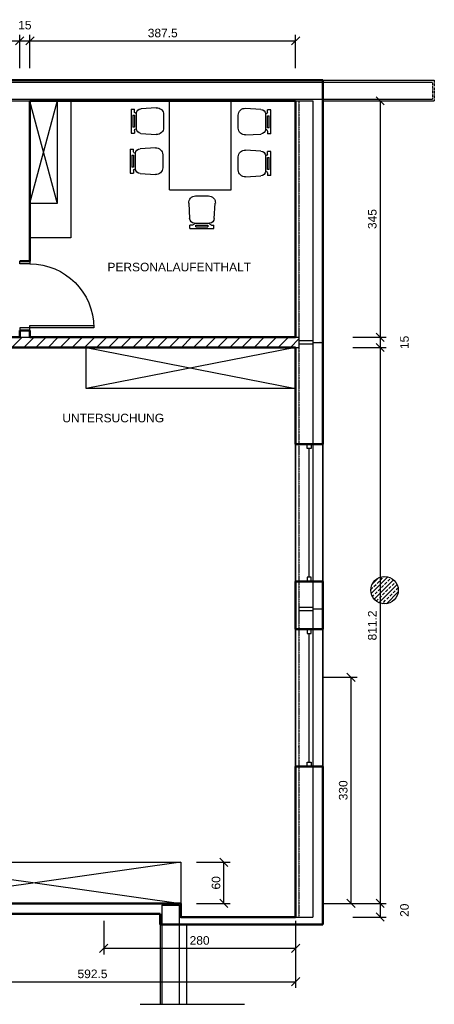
# Model space of a CAD drawing. Header units: centimetres. Extents: x 668 to 2370, y 1361 to 3010.
# Tile 5 of 5: x 1765 to 2370, y 1395 to 2832. Entities that reach past the tile are written whole.
import ezdxf

# ---------------------------------------------------------------- set-up
doc = ezdxf.new("R2010")
doc.units = ezdxf.units.CM
doc.header["$LTSCALE"] = 0.4
doc.header["$PDSIZE"] = -2
doc.linetypes.add('GESTRICHELT2', pattern=[0.375, 0.25, -0.125])
doc.linetypes.add('GETRENNT', pattern=[1.25, 0.5, -0.25, 0, -0.25, 0, -0.25])
doc.layers.get('Defpoints').update_dxf_attribs({"color": 140})
for name, color, linetype, lineweight in [('A_Doors', 8, 'Continuous', 25), ('A_Walls', 7, 'Continuous', 50), ('A_Windows', 8, 'Continuous', 25)]:
    doc.layers.add(name, color=color, linetype=linetype, lineweight=lineweight)
for name, color, linetype in [('L00', 1, 'Continuous'), ('L00_WALLS', 10, 'Continuous'), ('L08_DIM_PROJECT', 7, 'Continuous'), ('L13_ADD_EQUIPMENT', 5, 'Continuous'), ('L90_TEXT_PROJECT', 7, 'Continuous')]:
    doc.layers.add(name, color=color, linetype=linetype)
doc.styles.add('ARIAL', font='arial.ttf')
doc.dimstyles.new('CM-HSCAD', dxfattribs={"dimscale": 0, "dimtxt": 2.5, "dimasz": 1, "dimexe": 1.8, "dimexo": 0, "dimgap": 1, "dimtad": 1, "dimdec": 1, "dimdsep": 46, "dimtxsty": 'ARIAL', "dimtsz": 1.2, "dimcen": 0, "dimadec": 1, "dimazin": 0, "dimtfac": 1, "dimtdec": 1, "dimtmove": 2, "dimatfit": 3, "dimldrblk": 'NONE', "dimfxl": 1, "dimtolj": 1, "dimarcsym": 0})

# ---------------------------------------------------------------- blocks, each defined once
blk = doc.blocks.new('*X209')
at = {"color": 0}
for p, q in [((1182.8, 1607.1), (1197.8, 1622.1)), ((1200.5, 1607.1), (1215.5, 1622.1)), ((1218.2, 1607.1), (1233.2, 1622.1)), ((1235.9, 1607.1), (1250.9, 1622.1)), ((1253.5, 1607.1), (1268.5, 1622.1)), ((1271.2, 1607.1), (1286.2, 1622.1)), ((1288.9, 1607.1), (1303.9, 1622.1)), ((1306.6, 1607.1), (1321.6, 1622.1)), ((1324.3, 1607.1), (1339.3, 1622.1)), ((1341.9, 1607.1), (1356.9, 1622.1)), ((1359.6, 1607.1), (1374.6, 1622.1)), ((1377.3, 1607.1), (1392.3, 1622.1)), ((1395, 1607.1), (1410, 1622.1)), ((1412.6, 1607.1), (1427.6, 1622.1)), ((1430.3, 1607.1), (1445.3, 1622.1)), ((1448, 1607.1), (1463, 1622.1)), ((1465.7, 1607.1), (1480.7, 1622.1)), ((1483.3, 1607.1), (1498.3, 1622.1)), ((1501, 1607.1), (1516, 1622.1)), ((1518.7, 1607.1), (1533.7, 1622.1)), ((1536.4, 1607.1), (1551.4, 1622.1)), ((1554.1, 1607.1), (1569.1, 1622.1)), ((1571.7, 1607.1), (1586.7, 1622.1)), ((1589.4, 1607.1), (1604.4, 1622.1)), ((1607.1, 1607.1), (1622.1, 1622.1)), ((1624.8, 1607.1), (1639.8, 1622.1)), ((1642.4, 1607.1), (1657.4, 1622.1)), ((1660.1, 1607.1), (1675.1, 1622.1)), ((1677.8, 1607.1), (1692.8, 1622.1)), ((1695.5, 1607.1), (1710.5, 1622.1)), ((1713.2, 1607.1), (1728.2, 1622.1)), ((1730.8, 1607.1), (1745.8, 1622.1)), ((1748.5, 1607.1), (1763.5, 1622.1)), ((1766.2, 1607.1), (1778.7, 1619.6))]:
    blk.add_line(p, q, dxfattribs=at)
blk = doc.blocks.new('*X208')
at = {"color": 0}
for p, q in [((6723.1, 2429.2), (6747.2, 2453.3)), ((6724.9, 2443.4), (6733, 2451.5)), ((6727.2, 2421), (6755.4, 2449.1)), ((6731.7, 2443.9), (6734.8, 2447)), ((6736.3, 2448.6), (6739.4, 2451.7)), ((6740.9, 2453.2), (6741.6, 2453.9)), ((6742.5, 2442.4), (6745.6, 2445.5)), ((6747.1, 2447), (6750.2, 2450.1)), ((6753.3, 2440.8), (6756.4, 2443.9)), ((6758, 2445.5), (6758.4, 2446)), ((6722.5, 2434.8), (6725.5, 2437.8)), ((6727, 2439.3), (6730.1, 2442.4)), ((6728.6, 2428.5), (6731.7, 2431.6)), ((6733.2, 2433.1), (6736.3, 2436.2)), ((6734.3, 2415.6), (6760.7, 2442.1)), ((6737.8, 2437.8), (6740.9, 2440.8)), ((6739.4, 2426.9), (6742.5, 2430)), ((6744, 2431.6), (6747.1, 2434.7)), ((6745.1, 2414), (6762.3, 2431.3)), ((6748.7, 2436.2), (6751.8, 2439.3)), ((6750.2, 2425.4), (6753.3, 2428.5)), ((6754.9, 2430), (6758, 2433.1)), ((6759.5, 2434.7), (6762.2, 2437.4)), ((6724.8, 2424.7), (6727, 2426.9)), ((6730.4, 2417.9), (6733.2, 2420.7)), ((6734.8, 2422.3), (6737.8, 2425.4)), ((6739, 2414.2), (6739.4, 2414.5)), ((6740.9, 2416.1), (6744, 2419.2)), ((6745.6, 2420.7), (6748.7, 2423.8))]:
    blk.add_line(p, q, dxfattribs=at)
blk = doc.blocks.new('EH414KHC-110929093351-0011')
at = {"layer": 'L13_ADD_EQUIPMENT'}
for p, q in [((0, 89.99992), (0, 0)), ((129.999465, 89.99992), (0, 89.99992)), ((129.999465, 89.99992), (129.999465, 0)), ((129.999465, 0), (0, 0))]:
    blk.add_line(p, q, dxfattribs=at)
blk = doc.blocks.new('EH414KHC-110929093351-0005')
at = {"layer": 'L13_ADD_EQUIPMENT'}
for p, q in [((9.4, 47.5), (-9.6, 47.5)), ((-18, 14.5), (-19.5, 36.8)), ((19.4, 36.9), (18, 14.5)), ((-13.8, 5), (-17.5, 5)), ((-17.5, 0), (-17.5, 5)), ((17.5, 0), (-17.5, 0)), ((11.2, 7.5), (-11.3, 7.5)), ((8.8, 5), (-8.8, 5)), ((-8.8, 5), (-8.8, 2.4)), ((8.8, 2.5), (-8.8, 2.4)), ((8.8, 2.5), (8.8, 5)), ((13.7, 5), (17.5, 5)), ((17.5, 0), (17.5, 5))]:
    blk.add_line(p, q, dxfattribs=at)
for centre, radius, start, end in [((-9.6, 37.5), 10, 90.0002, 183.9426), ((9.4, 37.5), 10, 356.3186, 90), ((-10.5, 15), 7.5, 183.942, 264.3831), ((10.5, 15), 7.5, 275.7132, 356.3191), ((-13.8, 7.5), 2.5, 270, 360), ((13.7, 7.5), 2.5, 179.1467, 269.1467)]:
    blk.add_arc(centre, radius, start, end, dxfattribs=at)
blk = doc.blocks.new('*D214')
at = {"layer": 'Defpoints', "color": 0, "transparency": 16777216}
for p in [(1575.1, 1468.2), (2167.6, 1468.2), (2167.6, 1428.2)]:
    blk.add_point(p, dxfattribs=at)
at = {"layer": 'L08_DIM_PROJECT', "color": 0, "lineweight": -2, "transparency": 16777216}
for p, q in [((1575.1, 1468.2), (1575.1, 1419.2)), ((2167.6, 1468.2), (2167.6, 1419.2)), ((1569.1, 1422.2), (1581.1, 1434.2)), ((1575.1, 1428.2), (2167.6, 1428.2)), ((2161.6, 1422.2), (2173.6, 1434.2))]:
    blk.add_line(p, q, dxfattribs=at)
at = {"layer": 'L08_DIM_PROJECT', "color": 0, "transparency": 16777216, "insert": (1871.3, 1439.6), "char_height": 12.5, "attachment_point": 5, "style": 'ARIAL', "bg_fill": 3, "box_fill_scale": 1.1, "bg_fill_color": 256, "bg_fill_true_color": 13158600, "bg_fill_transparency": 0}
blk.add_mtext('\\A1;592.5', dxfattribs=at)
blk = doc.blocks.new('_None')
blk = doc.blocks.new('*D219')
at = {"layer": 'Defpoints', "color": 0, "transparency": 16777216}
for p in [(2251, 2713.7), (2251, 2368.7), (2291, 2368.7)]:
    blk.add_point(p, dxfattribs=at)
at = {"layer": 'L08_DIM_PROJECT', "color": 0, "lineweight": -2, "transparency": 16777216}
for p, q in [((2297, 2707.7), (2285, 2719.7)), ((2251, 2713.7), (2300, 2713.7)), ((2291, 2713.7), (2291, 2368.7)), ((2297, 2362.7), (2285, 2374.7)), ((2251, 2368.7), (2300, 2368.7))]:
    blk.add_line(p, q, dxfattribs=at)
at = {"layer": 'L08_DIM_PROJECT', "color": 0, "transparency": 16777216, "insert": (2279.6, 2541.2), "char_height": 12.5, "attachment_point": 5, "rotation": 90, "style": 'ARIAL', "bg_fill": 3, "box_fill_scale": 1.1, "bg_fill_color": 256, "bg_fill_true_color": 13158600, "bg_fill_transparency": 0}
blk.add_mtext('\\A1;345', dxfattribs=at)
blk = doc.blocks.new('*D220')
at = {"layer": 'Defpoints', "color": 0, "transparency": 16777216}
for p in [(2251, 2368.7), (2251, 2353.7), (2291, 2353.7)]:
    blk.add_point(p, dxfattribs=at)
at = {"layer": 'L08_DIM_PROJECT', "color": 0, "lineweight": -2, "transparency": 16777216}
for p, q in [((2297, 2362.7), (2285, 2374.7)), ((2251, 2368.7), (2300, 2368.7)), ((2297, 2347.7), (2285, 2359.7)), ((2291, 2368.7), (2291, 2353.7)), ((2251, 2353.7), (2300, 2353.7))]:
    blk.add_line(p, q, dxfattribs=at)
at = {"layer": 'L08_DIM_PROJECT', "color": 0, "transparency": 16777216, "insert": (2326.6, 2361.2), "char_height": 12.5, "attachment_point": 5, "rotation": 90, "style": 'ARIAL', "bg_fill": 3, "box_fill_scale": 1.1, "bg_fill_color": 256, "bg_fill_true_color": 13158600, "bg_fill_transparency": 0}
blk.add_mtext('\\A1;15', dxfattribs=at)
blk = doc.blocks.new('*D221')
at = {"layer": 'Defpoints', "color": 0, "transparency": 16777216}
for p in [(2251, 2353.7), (2251, 1542.5), (2291, 1542.5)]:
    blk.add_point(p, dxfattribs=at)
at = {"layer": 'L08_DIM_PROJECT', "color": 0, "lineweight": -2, "transparency": 16777216}
for p, q in [((2297, 2347.7), (2285, 2359.7)), ((2251, 2353.7), (2300, 2353.7)), ((2291, 2353.7), (2291, 1542.5)), ((2251, 1542.5), (2300, 1542.5)), ((2297, 1536.5), (2285, 1548.5))]:
    blk.add_line(p, q, dxfattribs=at)
at = {"layer": 'L08_DIM_PROJECT', "color": 0, "transparency": 16777216, "insert": (2279.6, 1948.1), "char_height": 12.5, "attachment_point": 5, "rotation": 90, "style": 'ARIAL', "bg_fill": 3, "box_fill_scale": 1.1, "bg_fill_color": 256, "bg_fill_true_color": 13158600, "bg_fill_transparency": 0}
blk.add_mtext('\\A1;811.2', dxfattribs=at)
blk = doc.blocks.new('*D222')
at = {"layer": 'Defpoints', "color": 0, "transparency": 16777216}
for p in [(2251, 1542.5), (2251, 1522.5), (2291, 1522.5)]:
    blk.add_point(p, dxfattribs=at)
at = {"layer": 'L08_DIM_PROJECT', "color": 0, "lineweight": -2, "transparency": 16777216}
for p, q in [((2251, 1542.5), (2300, 1542.5)), ((2297, 1536.5), (2285, 1548.5)), ((2291, 1542.5), (2291, 1522.5)), ((2297, 1516.5), (2285, 1528.5)), ((2251, 1522.5), (2300, 1522.5))]:
    blk.add_line(p, q, dxfattribs=at)
at = {"layer": 'L08_DIM_PROJECT', "color": 0, "transparency": 16777216, "insert": (2326.6, 1532.5), "char_height": 12.5, "attachment_point": 5, "rotation": 90, "style": 'ARIAL', "bg_fill": 3, "box_fill_scale": 1.1, "bg_fill_color": 256, "bg_fill_true_color": 13158600, "bg_fill_transparency": 0}
blk.add_mtext('\\A1;20', dxfattribs=at)
blk = doc.blocks.new('*D223')
at = {"layer": 'Defpoints', "color": 0, "transparency": 16777216}
for p in [(2023, 1602.5), (2063, 1602.5), (2023, 1542.5)]:
    blk.add_point(p, dxfattribs=at)
at = {"layer": 'L08_DIM_PROJECT', "color": 0, "lineweight": -2, "transparency": 16777216}
for p, q in [((2023, 1602.5), (2072, 1602.5)), ((2069, 1596.5), (2057, 1608.5)), ((2063, 1542.5), (2063, 1602.5)), ((2023, 1542.5), (2072, 1542.5)), ((2069, 1536.5), (2057, 1548.5))]:
    blk.add_line(p, q, dxfattribs=at)
at = {"layer": 'L08_DIM_PROJECT', "color": 0, "transparency": 16777216, "insert": (2051.6, 1572.5), "char_height": 12.5, "attachment_point": 5, "rotation": 90, "style": 'ARIAL', "bg_fill": 3, "box_fill_scale": 1.1, "bg_fill_color": 256, "bg_fill_true_color": 13158600, "bg_fill_transparency": 0}
blk.add_mtext('\\A1;60', dxfattribs=at)
blk = doc.blocks.new('*D224')
at = {"layer": 'Defpoints', "color": 0, "transparency": 16777216}
for p in [(2208.6, 1872.5), (2248.6, 1872.5), (2208.6, 1542.5)]:
    blk.add_point(p, dxfattribs=at)
at = {"layer": 'L08_DIM_PROJECT', "color": 0, "lineweight": -2, "transparency": 16777216}
for p, q in [((2208.6, 1872.5), (2257.6, 1872.5)), ((2254.6, 1866.5), (2242.6, 1878.5)), ((2248.6, 1542.5), (2248.6, 1872.5)), ((2208.6, 1542.5), (2257.6, 1542.5)), ((2254.6, 1536.5), (2242.6, 1548.5))]:
    blk.add_line(p, q, dxfattribs=at)
at = {"layer": 'L08_DIM_PROJECT', "color": 0, "transparency": 16777216, "insert": (2237.2, 1707.5), "char_height": 12.5, "attachment_point": 5, "rotation": 90, "style": 'ARIAL', "bg_fill": 3, "box_fill_scale": 1.1, "bg_fill_color": 256, "bg_fill_true_color": 13158600, "bg_fill_transparency": 0}
blk.add_mtext('\\A1;330', dxfattribs=at)
blk = doc.blocks.new('*D225')
at = {"layer": 'Defpoints', "color": 0, "transparency": 16777216}
for p in [(1887.6, 1517), (2167.6, 1517), (2167.6, 1477)]:
    blk.add_point(p, dxfattribs=at)
at = {"layer": 'L08_DIM_PROJECT', "color": 0, "lineweight": -2, "transparency": 16777216}
for p, q in [((1887.6, 1517), (1887.6, 1468)), ((2167.6, 1517), (2167.6, 1468)), ((1881.6, 1471), (1893.6, 1483)), ((2161.6, 1471), (2173.6, 1483)), ((1887.6, 1477), (2167.6, 1477))]:
    blk.add_line(p, q, dxfattribs=at)
at = {"layer": 'L08_DIM_PROJECT', "color": 0, "transparency": 16777216, "insert": (2027.6, 1488.4), "char_height": 12.5, "attachment_point": 5, "style": 'ARIAL', "bg_fill": 3, "box_fill_scale": 1.1, "bg_fill_color": 256, "bg_fill_true_color": 13158600, "bg_fill_transparency": 0}
blk.add_mtext('\\A1;280', dxfattribs=at)
blk = doc.blocks.new('*D235')
at = {"layer": 'Defpoints', "color": 0, "transparency": 16777216}
for p in [(1765.1, 2801.2), (1575.1, 2761.2), (1765.1, 2761.2)]:
    blk.add_point(p, dxfattribs=at)
at = {"layer": 'L08_DIM_PROJECT', "color": 0, "lineweight": -2, "transparency": 16777216}
for p, q in [((1569.1, 2795.2), (1581.1, 2807.2)), ((1575.1, 2761.2), (1575.1, 2810.2)), ((1759.1, 2795.2), (1771.1, 2807.2)), ((1765.1, 2761.2), (1765.1, 2810.2)), ((1575.1, 2801.2), (1765.1, 2801.2))]:
    blk.add_line(p, q, dxfattribs=at)
at = {"layer": 'L08_DIM_PROJECT', "color": 0, "transparency": 16777216, "insert": (1670.1, 2812.6), "char_height": 12.5, "attachment_point": 5, "style": 'ARIAL', "bg_fill": 3, "box_fill_scale": 1.1, "bg_fill_color": 256, "bg_fill_true_color": 13158600, "bg_fill_transparency": 0}
blk.add_mtext('\\A1;190', dxfattribs=at)
blk = doc.blocks.new('*D236')
at = {"layer": 'Defpoints', "color": 0, "transparency": 16777216}
for p in [(1780.1, 2801.2), (1765.1, 2761.2), (1780.1, 2761.2)]:
    blk.add_point(p, dxfattribs=at)
at = {"layer": 'L08_DIM_PROJECT', "color": 0, "lineweight": -2, "transparency": 16777216}
for p, q in [((1759.1, 2795.2), (1771.1, 2807.2)), ((1765.1, 2761.2), (1765.1, 2810.2)), ((1774.1, 2795.2), (1786.1, 2807.2)), ((1780.1, 2761.2), (1780.1, 2810.2)), ((1765.1, 2801.2), (1780.1, 2801.2))]:
    blk.add_line(p, q, dxfattribs=at)
at = {"layer": 'L08_DIM_PROJECT', "color": 0, "transparency": 16777216, "insert": (1772.6, 2824.1), "char_height": 12.5, "attachment_point": 5, "style": 'ARIAL', "bg_fill": 3, "box_fill_scale": 1.1, "bg_fill_color": 256, "bg_fill_true_color": 13158600, "bg_fill_transparency": 0}
blk.add_mtext('\\A1;15', dxfattribs=at)
blk = doc.blocks.new('*D237')
at = {"layer": 'Defpoints', "color": 0, "transparency": 16777216}
for p in [(2167.6, 2801.2), (1780.1, 2761.2), (2167.6, 2761.2)]:
    blk.add_point(p, dxfattribs=at)
at = {"layer": 'L08_DIM_PROJECT', "color": 0, "lineweight": -2, "transparency": 16777216}
for p, q in [((1774.1, 2795.2), (1786.1, 2807.2)), ((1780.1, 2761.2), (1780.1, 2810.2)), ((2161.6, 2795.2), (2173.6, 2807.2)), ((2167.6, 2761.2), (2167.6, 2810.2)), ((1780.1, 2801.2), (2167.6, 2801.2))]:
    blk.add_line(p, q, dxfattribs=at)
at = {"layer": 'L08_DIM_PROJECT', "color": 0, "transparency": 16777216, "insert": (1973.8, 2812.6), "char_height": 12.5, "attachment_point": 5, "style": 'ARIAL', "bg_fill": 3, "box_fill_scale": 1.1, "bg_fill_color": 256, "bg_fill_true_color": 13158600, "bg_fill_transparency": 0}
blk.add_mtext('\\A1;387.5', dxfattribs=at)

msp = doc.modelspace()

# ---------------------------------------------------------------- linework, layer by layer
for p, q in [((2192.55, 2361.27), (2207.57, 2361.27)), ((2203.57, 2361.27), (2202.81, 2361.27)), ((2192.57, 1972.19), (2207.49, 1972.19)), ((1970.07, 1477.04), (1970.07, 1395.25)), ((1972.57, 1477.04), (1972.57, 1395.25)), ((1997.57, 1477.04), (1997.57, 1395.25)), ((1941.04, 1395.25), (2093.27, 1395.25))]:
    msp.add_line(p, q)
msp.add_point((2172.56, 1771.15))
at = {"layer": 'A_Doors', "color": 244, "linetype": 'Continuous', "lineweight": 25, "true_color": 0x991b1e}
for points in [[(1765.06, 2475.68), (1765.06, 2479.68), (1780.06, 2479.68), (1780.06, 2475.68)], [(1780.06, 2382.68), (1780.06, 2385.68), (1873.06, 2385.68), (1873.06, 2382.68)], [(1765.06, 2382.68), (1765.06, 2378.68), (1780.06, 2378.68), (1780.06, 2382.68)]]:
    msp.add_lwpolyline(points, close=True, dxfattribs=at)
at = {"layer": 'A_Doors', "color": 244, "linetype": 'Continuous', "lineweight": 25, "true_color": 0x991b1e, "extrusion": (0, 0, -1)}
msp.add_arc((-1780.06, 2382.68), 93, 90, 180, dxfattribs=at)
at = {"layer": 'A_Walls', "color": 7, "linetype": 'Continuous', "lineweight": 50}
for p, q in [((1124.07, 2743.68), (2207.57, 2743.68)), ((2207.57, 2212.5), (2207.57, 2743.68)), ((1780.06, 2713.68), (2167.57, 2713.68)), ((2167.57, 2713.68), (2167.57, 2368.68)), ((1765.06, 2368.68), (1575.07, 2368.68)), ((2167.57, 2368.68), (1780.06, 2368.68)), ((1575.07, 2353.68), (2167.57, 2353.68)), ((2167.57, 2353.68), (2167.57, 2212.5)), ((2167.57, 2212.5), (2207.57, 2212.5)), ((2207.57, 2012.5), (2167.57, 2012.5)), ((2167.57, 2012.5), (2167.57, 1942.5)), ((2207.57, 1942.5), (2207.57, 2012.5)), ((2167.57, 1942.5), (2207.57, 1942.5)), ((2000.07, 1542.5), (1574.57, 1542.5)), ((998.89, 1527.5), (1970.07, 1527.5))]:
    msp.add_line(p, q, dxfattribs=at)
at = {"layer": 'A_Walls', "color": 244, "linetype": 'Continuous', "lineweight": 50, "true_color": 0x991b1e}
for p, q in [((1780.06, 2479.68), (1780.06, 2713.68)), ((1765.06, 2479.68), (1780.06, 2479.68)), ((1780.06, 2378.68), (1765.06, 2378.68)), ((1765.06, 2378.68), (1765.06, 2368.68)), ((1780.06, 2368.68), (1780.06, 2378.68))]:
    msp.add_line(p, q, dxfattribs=at)
at = {"layer": 'A_Windows', "color": 8, "linetype": 'Continuous', "lineweight": 25}
for p, q in [((2167.57, 2012.5), (2167.57, 2212.5)), ((2187.57, 2018.5), (2187.57, 2206.5)), ((2207.57, 2012.5), (2207.57, 2212.5)), ((2167.57, 1742.5), (2167.57, 1942.5)), ((2187.57, 1748.5), (2187.57, 1936.5))]:
    msp.add_line(p, q, dxfattribs=at)
for points in [[(2184.57, 2206.5), (2184.57, 2212.5), (2190.57, 2212.5), (2190.57, 2206.5)], [(2184.57, 2018.5), (2184.57, 2012.5), (2190.57, 2012.5), (2190.57, 2018.5)], [(2190.57, 1936.5), (2190.57, 1942.5), (2184.57, 1942.5), (2184.57, 1936.5)], [(2190.57, 1748.5), (2190.57, 1742.5), (2184.57, 1742.5), (2184.57, 1748.5)]]:
    msp.add_lwpolyline(points, close=True, dxfattribs=at)
at = {"layer": 'L00', "color": 7}
for p, q in [((2167.57, 2713.68), (2167.57, 2375.68)), ((2167.57, 2353.68), (2167.57, 1979.54)), ((2167.57, 1964.54), (2167.57, 1522.5))]:
    msp.add_line(p, q, dxfattribs=at)
at = {"layer": 'L00', "color": 7, "linetype": 'GESTRICHELT2'}
for p, q in [((2172.57, 2713.68), (2172.57, 2368.68)), ((2172.57, 2353.68), (2172.57, 1979.54)), ((2172.57, 1964.54), (2172.57, 1522.5))]:
    msp.add_line(p, q, dxfattribs=at)
at = {"layer": 'L00_WALLS'}
for p, q in [((1157.88, 2741.18), (2367.57, 2741.18)), ((1613.57, 2743.68), (2370.07, 2743.68)), ((1149.07, 2716.18), (2367.57, 2716.18)), ((1149.07, 2713.68), (2192.57, 2713.68)), ((2192.57, 2713.68), (2192.57, 1522.5)), ((2207.57, 2713.68), (2207.57, 1511.5)), ((2207.57, 2713.68), (2370.07, 2713.68)), ((2172.57, 2375.68), (2172.57, 2353.68)), ((1575.07, 2368.68), (2172.57, 2368.68)), ((2172.65, 2364.01), (2192.57, 2364.01)), ((2172.65, 2358.88), (2192.57, 2358.88)), ((1575.07, 2353.68), (2172.57, 2353.68)), ((2172.57, 1979.56), (2172.57, 1964.56)), ((2172.65, 1974.87), (2192.59, 1974.87)), ((2172.65, 1969.75), (2192.57, 1969.75)), ((1149.07, 1542.5), (2000.07, 1542.5)), ((1972.57, 1540), (1972.57, 1477.04)), ((1972.57, 1540), (1997.57, 1540)), ((1997.57, 1540), (1997.57, 1477.04)), ((2000.07, 1542.5), (2000.07, 1522.5)), ((2000.07, 1542.5), (2000.07, 1522.5)), ((995.07, 1527.5), (1970.07, 1527.5)), ((1970.07, 1527.5), (1970.07, 1477.04)), ((1997.57, 1522.5), (2192.57, 1522.5)), ((1997.57, 1511.5), (2207.57, 1511.5)), ((2008.57, 1511.5), (2008.57, 1395.25))]:
    msp.add_line(p, q, dxfattribs=at)
at = {"layer": 'L00_WALLS', "linetype": 'GETRENNT'}
for p, q in [((2367.57, 2741.18), (2367.57, 2716.18)), ((2370.07, 2743.68), (2370.07, 2713.68))]:
    msp.add_line(p, q, dxfattribs=at)
at = {"layer": 'L00_WALLS', "linetype": 'Continuous'}
msp.add_line((1970.07, 1477.04), (1997.57, 1477.04), dxfattribs=at)
at = {"layer": 'L00_WALLS'}
msp.add_circle((2297.57, 1999.54), 20, dxfattribs=at)
at = {"layer": 'L13_ADD_EQUIPMENT'}
for p, q in [((1779.56, 2713.68), (1819.56, 2563.68)), ((1819.56, 2713.68), (1779.56, 2563.68)), ((1862.1, 2353.68), (2167.57, 2293.68)), ((2167.57, 2353.68), (1862.1, 2293.68)), ((2000.07, 1602.5), (1574.57, 1542.5)), ((1574.63, 1602.5), (2000.07, 1542.5))]:
    msp.add_line(p, q, dxfattribs=at)
for points in [[(1779.56, 2713.68), (1839.56, 2713.68), (1839.56, 2513.68), (1779.56, 2513.68)], [(1779.56, 2713.68), (1819.56, 2713.68), (1819.56, 2563.68), (1779.56, 2563.68)], [(2167.57, 2293.68), (1862.1, 2293.68), (1862.1, 2353.68), (2167.57, 2353.68)], [(2000.07, 1542.5), (1574.6, 1542.5), (1574.6, 1602.5), (2000.07, 1602.5)]]:
    msp.add_lwpolyline(points, close=True, dxfattribs=at)

# ---------------------------------------------------------------- block references
at = {"xscale": -1}
for name, p, rotation in [('EH414KHC-110929093351-0005', (1927.56, 2684.16), 270), ('EH414KHC-110929093351-0011', (2073.69, 2713.68), 90), ('EH414KHC-110929093351-0005', (2131.54, 2683.25), 90), ('EH414KHC-110929093351-0005', (1926.28, 2625.72), 270), ('EH414KHC-110929093351-0005', (2131.54, 2622.24), 90)]:
    msp.add_blockref(name, p, dxfattribs=dict(at, rotation=rotation))
msp.add_blockref('EH414KHC-110929093351-0005', (2031.03, 2527.48), dxfattribs=at)
for name, p in [('*X209', (393.83, 746.59)), ('*X208', (-4444.94, -434.33))]:
    msp.add_blockref(name, p)

# ---------------------------------------------------------------- texts
at = {"layer": 'L90_TEXT_PROJECT', "color": 244, "true_color": 0x991b1e, "char_height": 12.5, "attachment_point": 1, "style": 'ARIAL'}
for s, width, insert in [('PERSONALAUFENTHALT', 105.2713, (1893.13, 2477.4)), ('UNTERSUCHUNG', 81.1034, (1827.35, 2257.05))]:
    msp.add_mtext_dynamic_manual_height_columns(s, width=width, gutter_width=62.5, heights=[0], dxfattribs=dict(at, insert=insert))

# ---------------------------------------------------------------- dimensions: what is measured, and where the dimension line sits
at = {"layer": 'L08_DIM_PROJECT'}
dim = msp.add_linear_dim(base=(1765.06, 2801.2), p1=(1575.07, 2761.2), p2=(1765.06, 2761.2), dimstyle='CM-HSCAD', override={"dimscale": 5, "dimtfill": 1}, dxfattribs=at)
dim.commit()
dim.dimension.update_dxf_attribs({"geometry": '*D235', "text_midpoint": (1670.06, 2812.58)})
dim = msp.add_linear_dim(base=(2062.98, 1602.5), p1=(2022.98, 1542.5), p2=(2022.98, 1602.5), angle=90, dimstyle='CM-HSCAD', override={"dimscale": 5, "dimtfill": 1}, dxfattribs=at)
dim.commit()
dim.dimension.update_dxf_attribs({"geometry": '*D223', "text_midpoint": (2051.6, 1572.5)})

# ---------------------------------------------------------------- next in the draw order: dimensions: what is measured, and where the dimension line sits
for base, p1, p2, picture, middle in [((1780.06, 2801.2), (1765.06, 2761.2), (1780.06, 2761.2), '*D236', (1772.56, 2824.08)), ((2167.57, 1428.23), (1575.06, 1468.23), (2167.57, 1468.23), '*D214', (1871.32, 1439.61))]:
    dim = msp.add_linear_dim(base=base, p1=p1, p2=p2, dimstyle='CM-HSCAD', override={"dimscale": 5, "dimtfill": 1}, dxfattribs=at)
    dim.commit()
    dim.dimension.update_dxf_attribs({"geometry": picture, "text_midpoint": middle})
dim = msp.add_linear_dim(base=(2290.98, 2368.68), p1=(2250.98, 2713.68), p2=(2250.98, 2368.68), angle=90, dimstyle='CM-HSCAD', override={"dimscale": 5, "dimtfill": 1}, dxfattribs=at)
dim.commit()
dim.dimension.update_dxf_attribs({"geometry": '*D219', "text_midpoint": (2279.59, 2541.18)})

# ---------------------------------------------------------------- next in the draw order: dimensions: what is measured, and where the dimension line sits
for base, p1, p2, picture, middle in [((2167.57, 2801.2), (1780.06, 2761.2), (2167.57, 2761.2), '*D237', (1973.81, 2812.58)), ((2167.57, 1477.04), (1887.57, 1517.04), (2167.57, 1517.04), '*D225', (2027.57, 1488.43))]:
    dim = msp.add_linear_dim(base=base, p1=p1, p2=p2, dimstyle='CM-HSCAD', override={"dimscale": 5, "dimtfill": 1}, dxfattribs=at)
    dim.commit()
    dim.dimension.update_dxf_attribs({"geometry": picture, "text_midpoint": middle})
dim = msp.add_linear_dim(base=(2290.98, 2353.68), p1=(2250.98, 2368.68), p2=(2250.98, 2353.68), angle=90, dimstyle='CM-HSCAD', override={"dimscale": 5, "dimtfill": 1}, dxfattribs=at)
dim.commit()
dim.dimension.update_dxf_attribs({"geometry": '*D220', "text_midpoint": (2326.62, 2361.18)})

# ---------------------------------------------------------------- next in the draw order: linework, layer by layer
at = {"layer": 'A_Walls', "color": 7, "linetype": 'Continuous', "lineweight": 50}
for p, q in [((2167.57, 1742.5), (2167.57, 1522.5)), ((2000.07, 1522.5), (2000.07, 1542.5)), ((1970.07, 1527.5), (1970.07, 1511.5)), ((1970.07, 1511.5), (2207.57, 1511.5)), ((2167.57, 1522.5), (2000.07, 1522.5))]:
    msp.add_line(p, q, dxfattribs=at)

# ---------------------------------------------------------------- next in the draw order: dimensions: what is measured, and where the dimension line sits
at = {"layer": 'L08_DIM_PROJECT'}
dim = msp.add_linear_dim(base=(2290.98, 1542.5), p1=(2250.98, 2353.68), p2=(2250.98, 1542.5), angle=90, dimstyle='CM-HSCAD', override={"dimscale": 5, "dimtfill": 1}, dxfattribs=at)
dim.commit()
dim.dimension.update_dxf_attribs({"geometry": '*D221', "text_midpoint": (2279.59, 1948.09)})

# ---------------------------------------------------------------- next in the draw order: dimensions: what is measured, and where the dimension line sits
dim = msp.add_linear_dim(base=(2290.98, 1522.5), p1=(2250.98, 1542.5), p2=(2250.98, 1522.5), angle=90, dimstyle='CM-HSCAD', override={"dimscale": 5, "dimtfill": 1}, dxfattribs=at)
dim.commit()
dim.dimension.update_dxf_attribs({"geometry": '*D222', "text_midpoint": (2326.62, 1532.5)})

# ---------------------------------------------------------------- next in the draw order: dimensions: what is measured, and where the dimension line sits
dim = msp.add_linear_dim(base=(2248.58, 1872.5), p1=(2208.58, 1542.5), p2=(2208.58, 1872.5), angle=90, dimstyle='CM-HSCAD', override={"dimscale": 5, "dimtfill": 1}, dxfattribs=at)
dim.commit()
dim.dimension.update_dxf_attribs({"geometry": '*D224', "text_midpoint": (2237.19, 1707.5)})

# ---------------------------------------------------------------- next in the draw order: linework, layer by layer
at = {"layer": 'A_Walls', "color": 7, "linetype": 'Continuous', "lineweight": 50}
for p, q in [((2207.57, 1742.5), (2167.57, 1742.5)), ((2207.57, 1511.5), (2207.57, 1742.5))]:
    msp.add_line(p, q, dxfattribs=at)
at = {"layer": 'A_Windows', "color": 8, "linetype": 'Continuous', "lineweight": 25}
msp.add_line((2207.57, 1742.5), (2207.57, 1942.5), dxfattribs=at)

doc.saveas('drawing.dxf')
